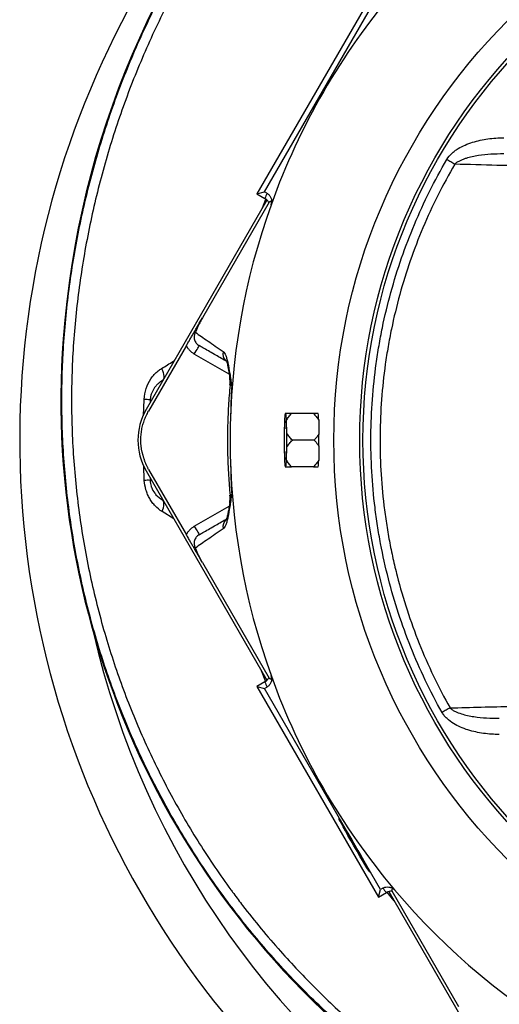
# Model space of a CAD drawing. Header units: millimetres. Extents: x 1733 to 2921, y 1515 to 2969.
# Tile 6 of 13: x 1733 to 2029, y 2047 to 2655. Entities that reach past the tile are written whole.
import ezdxf

# ---------------------------------------------------------------- set-up
doc = ezdxf.new("R2010")
doc.units = ezdxf.units.MM
doc.header["$LTSCALE"] = 2

msp = doc.modelspace()

# ---------------------------------------------------------------- linework, layer by layer
at = {"color": 7, "linetype": 'Continuous', "lineweight": 25}
for p, q in [((1954.5, 2677.31), (1879.42, 2547.26)), ((1884.14, 2548.53), (1955.77, 2672.59)), ((1879.42, 2547.26), (1884.14, 2548.53)), ((1879.42, 2547.26), (1884.35, 2544.42)), ((1885.52, 2547.73), (1884.14, 2548.53)), ((1885.63, 2543.41), (1810.99, 2414.13)), ((1886.94, 2542.12), (1845.76, 2470.78)), ((1760.04, 2457.82), (1759.72, 2457.85)), ((1835.87, 2453.66), (1812.53, 2413.24)), ((1862.74, 2433.82), (1862.67, 2434.22)), ((1896.47, 2407.51), (1896.24, 2399.42)), ((1897.31, 2411.69), (1896.84, 2411.69)), ((1897.92, 2399.42), (1897.68, 2407.51)), ((1914.26, 2411.69), (1900.84, 2411.69)), ((1914.74, 2395.24), (1901.32, 2395.24)), ((1896.24, 2391.06), (1896.47, 2382.97)), ((1897.68, 2382.97), (1897.92, 2391.06)), ((1810.99, 2376.35), (1885.61, 2247.12)), ((1812.53, 2377.24), (1835.87, 2336.83)), ((1896.84, 2378.79), (1897.31, 2378.79)), ((1914.26, 2378.79), (1900.84, 2378.79)), ((1862.67, 2356.25), (1862.74, 2356.66)), ((1845.76, 2319.7), (1886.94, 2248.36)), ((1884.35, 2246.07), (1879.42, 2243.23)), ((1879.42, 2243.23), (1884.14, 2241.96)), ((1879.42, 2243.23), (1954.5, 2113.18)), ((1884.14, 2241.96), (1885.52, 2242.76)), ((1955.77, 2117.9), (1884.14, 2241.96)), ((1954.5, 2113.18), (1955.77, 2117.9)), ((1954.5, 2113.18), (1959.43, 2116.02)), ((1957.15, 2118.69), (1955.77, 2117.9)), ((1960.94, 2116.63), (2035.58, 1987.35)), ((1962.72, 2117.12), (2003.9, 2045.78))]:
    msp.add_line(p, q, dxfattribs=at)
at = {"color": 8, "linetype": 'Continuous', "lineweight": 25}
for p, q in [((1882.91, 2538.71), (1884.84, 2544.03)), ((1862.33, 2435.94), (1840.75, 2448.4)), ((1821.16, 2432.01), (1821.24, 2431.88)), ((1809.45, 2410.35), (1809.69, 2420.39)), ((1813.49, 2420.06), (1813.44, 2418.38)), ((1813.49, 2420.06), (1814.39, 2420.01)), ((1809.87, 2370.41), (1809.61, 2379.55)), ((1813.39, 2372.2), (1813.43, 2370.42)), ((1813.43, 2370.42), (1814.39, 2370.47)), ((1821.13, 2358.43), (1821.24, 2358.61)), ((1821.13, 2358.43), (1821.44, 2358.26)), ((1840.75, 2342.09), (1862.32, 2354.54)), ((1828.18, 2346.59), (1820.89, 2351.16)), ((1884.83, 2246.08), (1882.29, 2252.86)), ((1964.19, 2111), (1959.69, 2116.44))]:
    msp.add_line(p, q, dxfattribs=at)
at = {"color": 7, "linetype": 'Continuous', "lineweight": 25, "flags": 128}
for points in [[(2001.61, 2565.57), (2001.05, 2565.89), (2000.48, 2566.23), (1999.88, 2566.58), (1999.26, 2566.94), (1998.63, 2567.31), (1997.98, 2567.68), (1997.33, 2568.06), (1996.68, 2568.44)], [(1840.75, 2448.4), (1841.34, 2449.41), (1841.9, 2450.39), (1842.42, 2451.28), (1842.87, 2452.07), (1843.25, 2452.72), (1843.53, 2453.2), (1843.7, 2453.49), (1843.75, 2453.59)], [(1820.57, 2439.5), (1821.08, 2438.23), (1821.47, 2436.99), (1821.75, 2435.83), (1821.89, 2434.77), (1821.91, 2433.83), (1821.79, 2433.05), (1821.54, 2432.44), (1821.16, 2432.01)], [(1897.69, 2395.24), (1897.67, 2392.35), (1897.62, 2389.62), (1897.54, 2387.22), (1897.43, 2385.29), (1897.29, 2383.93), (1897.15, 2383.23), (1897, 2383.23), (1896.86, 2383.93), (1896.73, 2385.29), (1896.62, 2387.22), (1896.53, 2389.62), (1896.48, 2392.35), (1896.46, 2395.24), (1896.48, 2398.14), (1896.53, 2400.87), (1896.62, 2403.27), (1896.73, 2405.2), (1896.86, 2406.56), (1897, 2407.26), (1897.15, 2407.26), (1897.29, 2406.56), (1897.43, 2405.2), (1897.54, 2403.27), (1897.62, 2400.87), (1897.67, 2398.14), (1897.69, 2395.24)], [(1820.89, 2351.16), (1821.34, 2352.39), (1821.68, 2353.58), (1821.9, 2354.71), (1822, 2355.73), (1821.97, 2356.63), (1821.81, 2357.4), (1821.53, 2358), (1821.13, 2358.43)], [(1840.75, 2342.09), (1841.34, 2341.08), (1841.9, 2340.1), (1842.42, 2339.2), (1842.87, 2338.41), (1843.25, 2337.77), (1843.53, 2337.29), (1843.7, 2336.99), (1843.75, 2336.89)], [(1998.67, 2230.01), (1998.12, 2229.7), (1997.54, 2229.38), (1996.94, 2229.04), (1996.32, 2228.69), (1995.68, 2228.34), (1995.04, 2227.97), (1994.39, 2227.61), (1993.73, 2227.24)]]:
    msp.add_lwpolyline(points, dxfattribs=at)
at = {"color": 7, "linetype": 'Continuous', "lineweight": 25}
for radius in [365.99, 350, 348]:
    msp.add_circle((2292.89, 2395.24), radius, dxfattribs=at)
for centre, radius, start, end in [((2308.89, 2417.24), 550.66, 101.23288, 175.7713), ((2308.89, 2417.24), 550.35, 101.23288, 175.7713), ((2292.89, 2395.24), 560, 122.58938, 242.60139), ((2292.89, 2395.24), 430.02, 139.80958, 160.19042), ((2295.89, 2400.44), 436, 160.25589, 160.71778), ((2292.89, 2395.24), 430.02, 160.19042, 199.80958), ((2276.89, 2419.61), 518.58, 175.7713, 236.02996), ((2276.89, 2419.61), 518.26, 175.7713, 236.03725), ((1842.86, 2431.02), 20, 354.82591, 9.16019), ((1807.75, 2375.56), 44.87, 82.64546, 87.51901), ((1843.71, 2395.24), 37.78, 150, 210), ((1936.81, 2406.08), 40.37, 172.00439, 177.96421), ((1857.33, 2406.08), 40.37, 2.03637, 7.99503), ((1899.24, 2408.73), 18.29, 4.82351, 9.33446), ((2227.61, 2395.24), 331.4, 179.27716, 180.72284), ((2094.21, 2395.24), 196.55, 179.207, 180.793), ((1566.08, 2395.24), 331.86, 359.27817, 0.72183), ((1936.81, 2384.41), 40.37, 182.03579, 187.99561), ((1857.33, 2384.41), 40.37, 352.00497, 357.96363), ((1899.24, 2381.76), 18.29, 350.66554, 355.17649), ((1811.81, 2339.25), 31.22, 87.01089, 93.56339), ((1842.86, 2359.47), 20, 350.74177, 5.15183), ((2292.89, 2395.24), 528, 192.92752, 237.70581), ((2292.89, 2395.24), 430.02, 199.80958, 220.19042), ((2295.89, 2390.05), 436, 199.28222, 199.74411), ((2289.89, 2400.44), 436, 220.25589, 220.71778), ((2292.89, 2395.24), 430.02, 220.19042, 259.80958)]:
    msp.add_arc(centre, radius, start, end, dxfattribs=at)
at = {"color": 8, "linetype": 'Continuous', "lineweight": 25}
for centre, radius, start, end in [((1864.36, 2448.53), 5.93, 166.15746, 226.02228), ((1864.38, 2341.95), 5.94, 133.31114, 193.76643)]:
    msp.add_arc(centre, radius, start, end, dxfattribs=at)
at = {"color": 7, "linetype": 'Continuous', "lineweight": 25}
for centre, major_axis, start_param, end_param in [((2293.86, 2406.29), (32.91, 375.03), 1.65459, 1.677825), ((2293.86, 2384.2), (-32.91, 375.03), 1.463768, 1.487003)]:
    msp.add_ellipse(centre, major_axis=major_axis, ratio=0.999566, start_param=start_param, end_param=end_param, dxfattribs=at)
msp.add_ellipse((1939.59, 2145.08), major_axis=(-9.5, 16.45), ratio=0.017455, dxfattribs=at)
for points, knots in [([(1987.77, 1989.81), (1977.97, 1996.71), (1958.33, 2010.54), (1930.77, 2033.84), (1904.71, 2058.84), (1880.49, 2085.58), (1858.4, 2113.6), (1838.55, 2142.81), (1820.88, 2173.07), (1805.26, 2204.48), (1791.8, 2236.83), (1780.34, 2270.63), (1771.13, 2305.87), (1764.31, 2342.45), (1760.09, 2379.45), (1758.49, 2416.62), (1759.58, 2453.72), (1763.32, 2490.63), (1769.53, 2527.24), (1778.19, 2563.39), (1789.22, 2598.84), (1802.6, 2633.43), (1818.33, 2667.01), (1836.32, 2699.51), (1856.46, 2730.78), (1878.61, 2760.6), (1902.85, 2789), (1929.19, 2815.83), (1957.54, 2840.99), (1987.57, 2864.19), (2019.07, 2885.28), (2050.75, 2903.46), (2082.38, 2918.87), (2113.76, 2931.79), (2145.93, 2942.8), (2178.7, 2951.89), (2211.89, 2958.98), (2244.2, 2964.02), (2265.49, 2965.87), (2275.54, 2966.74)], [0, 0, 0, 0, 0.026927, 0.053952, 0.081009, 0.108033, 0.13496, 0.161114, 0.187358, 0.213634, 0.239881, 0.266036, 0.293796, 0.321663, 0.349566, 0.377432, 0.405191, 0.432911, 0.460725, 0.488573, 0.516388, 0.544109, 0.57184, 0.599666, 0.627525, 0.655351, 0.683082, 0.711375, 0.739769, 0.768197, 0.79659, 0.824883, 0.850209, 0.875625, 0.901092, 0.926565, 0.951995, 0.977329, 1, 1, 1, 1]), ([(2284.96, 2961.34), (2272, 2960.36), (2247.92, 2958.55), (2212.98, 2953.08), (2180.14, 2946.07), (2147.72, 2937.08), (2115.9, 2926.19), (2084.86, 2913.41), (2053.56, 2898.16), (2022.23, 2880.18), (1991.07, 2859.32), (1961.37, 2836.37), (1933.33, 2811.48), (1907.28, 2784.95), (1883.3, 2756.85), (1861.39, 2727.36), (1841.47, 2696.44), (1823.68, 2664.29), (1808.12, 2631.07), (1794.89, 2596.86), (1783.97, 2561.8), (1775.41, 2526.04), (1769.26, 2489.83), (1765.56, 2453.34), (1764.48, 2416.65), (1766.07, 2379.92), (1770.24, 2343.34), (1776.98, 2307.19), (1786.08, 2272.36), (1797.41, 2238.94), (1810.72, 2206.97), (1826.15, 2175.92), (1843.61, 2146.02), (1856.69, 2126.78), (1864.05, 2116.74), (1866.43, 2113.51), (1876.08, 2100.71), (1892.7, 2080.62), (1915.98, 2056.13), (1939.57, 2033.85), (1965, 2014), (1981.48, 1999.6), (1991.12, 1994.78), (1991.12, 1994.78)], [0, 0, 0, 0, 0.029314, 0.054488, 0.079756, 0.105067, 0.130373, 0.155627, 0.180792, 0.208899, 0.237106, 0.265348, 0.293555, 0.321663, 0.349212, 0.376856, 0.404531, 0.432175, 0.459724, 0.487263, 0.514896, 0.54256, 0.570192, 0.597729, 0.625288, 0.652953, 0.680654, 0.70832, 0.73588, 0.761845, 0.7879, 0.813984, 0.840037, 0.866, 0.866431, 0.868153, 0.875043, 0.902617, 0.92694, 0.95131, 0.975679, 1, 1, 1, 1, 1]), ([(1996.68, 2568.44), (1997.51, 2569.87), (1998.57, 2571.11), (2000.36, 2572.77), (2000.99, 2573.3), (2002.31, 2574.28), (2002.98, 2574.74), (2005.06, 2576.02), (2006.51, 2576.76), (2009.49, 2578.06), (2011.04, 2578.63), (2015.69, 2580.09), (2018.86, 2580.76), (2023.67, 2581.43), (2025.28, 2581.59), (2028.53, 2581.81), (2030.16, 2581.87), (2031.8, 2581.87)], [0, 0, 0, 0, 0.125, 0.125, 0.1875, 0.1875, 0.25, 0.25, 0.375, 0.375, 0.5, 0.5, 0.75, 0.75, 0.875, 0.875, 1, 1, 1, 1]), ([(2031.8, 2571.88), (2029.18, 2571.91), (2026.57, 2571.86), (2021.37, 2571.54), (2018.78, 2571.28), (2014.91, 2570.69), (2013.62, 2570.45), (2011.06, 2569.89), (2009.8, 2569.57), (2007.93, 2568.98), (2007.31, 2568.77), (2006.08, 2568.3), (2005.47, 2568.04), (2004.29, 2567.47), (2003.71, 2567.16), (2002.61, 2566.45), (2002.08, 2566.05), (2001.61, 2565.57)], [0, 0, 0, 0, 0.25, 0.25, 0.5, 0.5, 0.625, 0.625, 0.75, 0.75, 0.8125, 0.8125, 0.875, 0.875, 0.9375, 0.9375, 1, 1, 1, 1]), ([(1993.73, 2227.24), (1986.38, 2240.35), (1979.96, 2253.78), (1968.95, 2281.25), (1964.35, 2295.29), (1958.8, 2316.82), (1957.18, 2324.07), (1955.1, 2335.07), (1954.47, 2338.76), (1953.31, 2346.17), (1952.8, 2349.9), (1950.53, 2368.48), (1949.69, 2383.32), (1949.94, 2412.95), (1951.03, 2427.75), (1953.59, 2446.21), (1954.17, 2449.9), (1955.44, 2457.28), (1956.14, 2460.97), (1958.41, 2471.99), (1960.16, 2479.25), (1966.1, 2500.78), (1970.96, 2514.79), (1982.47, 2542.12), (1989.11, 2555.46), (1996.68, 2568.44)], [0, 0, 0, 0, 0.125, 0.125, 0.25, 0.25, 0.3125, 0.3125, 0.34375, 0.34375, 0.375, 0.375, 0.5, 0.5, 0.625, 0.625, 0.65625, 0.65625, 0.6875, 0.6875, 0.75, 0.75, 0.875, 0.875, 1, 1, 1, 1]), ([(2001.61, 2565.57), (1994.16, 2552.85), (1987.62, 2539.78), (1976.31, 2512.98), (1971.54, 2499.24), (1965.7, 2478.14), (1963.97, 2471.02), (1961.73, 2460.21), (1961.04, 2456.59), (1959.78, 2449.35), (1959.22, 2445.73), (1956.68, 2427.63), (1955.6, 2413.12), (1955.31, 2384.06), (1956.1, 2369.5), (1958.29, 2351.28), (1958.79, 2347.63), (1959.91, 2340.34), (1960.53, 2336.71), (1961.89, 2329.47), (1962.63, 2325.86), (1964.22, 2318.67), (1965.07, 2315.1), (1969.63, 2297.33), (1974.17, 2283.42), (1982.35, 2263), (1985.3, 2256.27), (1991.66, 2242.98), (1995.06, 2236.44), (1998.67, 2230.01)], [0, 0, 0, 0, 0.125, 0.125, 0.25, 0.25, 0.3125, 0.3125, 0.34375, 0.34375, 0.375, 0.375, 0.5, 0.5, 0.625, 0.625, 0.65625, 0.65625, 0.6875, 0.6875, 0.71875, 0.71875, 0.75, 0.75, 0.875, 0.875, 0.9375, 0.9375, 1, 1, 1, 1]), ([(2075.93, 2563.54), (2059.83, 2563.98), (2035.03, 2564.67), (2010.29, 2565.34), (2001.61, 2565.57)], [0, 0, 0, 0, 0.649038, 1, 1, 1, 1]), ([(1885.52, 2547.73), (1886.09, 2547.4), (1886.6, 2546.98), (1887.47, 2545.99), (1887.81, 2545.44), (1888.32, 2544.22), (1888.47, 2543.58), (1888.53, 2542.59), (1888.52, 2542.26), (1888.46, 2541.61), (1888.4, 2541.29), (1888.32, 2540.98)], [0, 0, 0, 0, 0.25, 0.25, 0.5, 0.5, 0.75, 0.75, 0.875, 0.875, 1, 1, 1, 1]), ([(1886.76, 2541.81), (1886.5, 2542.36), (1886.16, 2542.85), (1885.55, 2543.51), (1885.33, 2543.72), (1884.86, 2544.09), (1884.61, 2544.26), (1884.35, 2544.42)], [0, 0, 0, 0, 0.5, 0.5, 0.75, 0.75, 1, 1, 1, 1]), ([(1888.17, 2540.5), (1888.19, 2540.57), (1888.22, 2540.69), (1888.27, 2540.85), (1888.31, 2541), (1888.34, 2541.12), (1888.36, 2541.22), (1888.38, 2541.31), (1888.4, 2541.38), (1888.4, 2541.45), (1888.41, 2541.53), (1888.42, 2541.6), (1888.42, 2541.72), (1888.41, 2541.88), (1888.39, 2542.06), (1888.33, 2542.24), (1888.21, 2542.41), (1888.04, 2542.52), (1887.82, 2542.55), (1887.55, 2542.49), (1887.25, 2542.35), (1887.05, 2542.2), (1886.94, 2542.12)], [0, 0, 0, 0, 0.004435, 0.008873, 0.01332, 0.017777, 0.022249, 0.026739, 0.031249, 0.038065, 0.045568, 0.053756, 0.062632, 0.091402, 0.125348, 0.182765, 0.250607, 0.365294, 0.500581, 0.648552, 0.815025, 1, 1, 1, 1]), ([(1835.87, 2453.66), (1836.3, 2454.41), (1836.73, 2455.15), (1837.57, 2456.6), (1837.98, 2457.31), (1838.77, 2458.68), (1839.15, 2459.34), (1839.74, 2460.36), (1839.94, 2460.71), (1840.25, 2461.24), (1840.35, 2461.42), (1840.57, 2461.8), (1840.68, 2461.99), (1840.9, 2462.37), (1841.01, 2462.56), (1841.22, 2462.93), (1841.33, 2463.12), (1841.65, 2463.67), (1841.85, 2464.02), (1842.44, 2465.05), (1842.83, 2465.72), (1843.63, 2467.1), (1844.03, 2467.8), (1844.87, 2469.26), (1845.31, 2470.02), (1845.76, 2470.78)], [0, 0, 0, 0, 0.125, 0.125, 0.25, 0.25, 0.375, 0.375, 0.4375, 0.4375, 0.46875, 0.46875, 0.5, 0.5, 0.53125, 0.53125, 0.5625, 0.5625, 0.625, 0.625, 0.75, 0.75, 0.875, 0.875, 1, 1, 1, 1]), ([(1845.76, 2470.78), (1845.27, 2469.94), (1844.81, 2469.11), (1843.95, 2467.47), (1843.55, 2466.69), (1842.84, 2465.2), (1842.51, 2464.48), (1842.06, 2463.46), (1841.92, 2463.12), (1841.65, 2462.47), (1841.51, 2462.14), (1841.39, 2461.82)], [0, 0, 0, 0, 0.25, 0.25, 0.5, 0.5, 0.75, 0.75, 0.875, 0.875, 1, 1, 1, 1]), ([(1841.39, 2461.82), (1840.99, 2461.12), (1840.75, 2460.35), (1840.62, 2459.17), (1840.62, 2458.77), (1840.69, 2457.98), (1840.77, 2457.59), (1840.99, 2456.83), (1841.15, 2456.46), (1841.51, 2455.77), (1841.73, 2455.44), (1842.22, 2454.82), (1842.49, 2454.53), (1843.09, 2454.02), (1843.41, 2453.79), (1843.75, 2453.59)], [0, 0, 0, 0, 0.25, 0.25, 0.375, 0.375, 0.5, 0.5, 0.625, 0.625, 0.75, 0.75, 0.875, 0.875, 1, 1, 1, 1]), ([(1841.39, 2461.82), (1843.77, 2460.16), (1846.35, 2458.37), (1852.05, 2454.43), (1855.16, 2452.29), (1858.61, 2449.95)], [0, 0, 0, 0, 0.5, 0.5, 1, 1, 1, 1]), ([(1840.75, 2448.4), (1839.69, 2449.01), (1838.75, 2449.76), (1837.51, 2451.1), (1837.12, 2451.58), (1836.44, 2452.58), (1836.13, 2453.11), (1835.87, 2453.66)], [0, 0, 0, 0, 0.5, 0.5, 0.75, 0.75, 1, 1, 1, 1]), ([(1860.14, 2444.13), (1857.74, 2445.52), (1852.52, 2448.53), (1847.38, 2451.5), (1844.5, 2453.17), (1843.75, 2453.59)], [0, 0, 0, 0, 0.387628, 0.84247, 1, 1, 1, 1]), ([(1858.61, 2449.95), (1859.23, 2449.52), (1859.75, 2448.66), (1860.45, 2446.82), (1860.67, 2446.12), (1860.99, 2444.93), (1861.09, 2444.51), (1861.3, 2443.64), (1861.4, 2443.19), (1861.89, 2440.84), (1862.26, 2438.68), (1862.83, 2435.1), (1863.03, 2433.85), (1863.33, 2431.9), (1863.43, 2431.23), (1863.59, 2430.22), (1863.64, 2429.88), (1863.75, 2429.2), (1863.8, 2428.85), (1863.85, 2428.51)], [0, 0, 0, 0, 0.25, 0.25, 0.375, 0.375, 0.4375, 0.4375, 0.5, 0.5, 0.75, 0.75, 0.875, 0.875, 0.9375, 0.9375, 0.96875, 0.96875, 1, 1, 1, 1]), ([(1860.35, 2444.35), (1860.34, 2444.35), (1860.29, 2444.42), (1860.48, 2444.11), (1860.75, 2443.34), (1861.17, 2441.92), (1861.63, 2439.84), (1862.14, 2437.14), (1862.5, 2434.93), (1862.68, 2433.82)], [0, 0, 0, 0, 0.012985, 0.130323, 0.264945, 0.420916, 0.599325, 0.798951, 1, 1, 1, 1]), ([(1809.69, 2420.39), (1809.99, 2422.7), (1810.58, 2427.26), (1813.74, 2433.36), (1817.3, 2437.31), (1819.87, 2439.03), (1820.57, 2439.5)], [0, 0, 0, 0, 0.293219, 0.579279, 0.8851001, 1, 1, 1, 1]), ([(1821.16, 2432.01), (1820.14, 2431.47), (1819.19, 2430.81), (1817.89, 2429.66), (1817.48, 2429.24), (1816.69, 2428.36), (1816.32, 2427.88), (1815.63, 2426.88), (1815.32, 2426.35), (1814.75, 2425.23), (1814.49, 2424.63), (1814.05, 2423.39), (1813.88, 2422.76), (1813.61, 2421.44), (1813.53, 2420.75), (1813.49, 2420.06)], [0, 0, 0, 0, 0.25, 0.25, 0.375, 0.375, 0.5, 0.5, 0.625, 0.625, 0.75, 0.75, 0.875, 0.875, 1, 1, 1, 1]), ([(1862.8, 2429.21), (1862.45, 2424.94), (1861.71, 2416.07), (1861.21, 2402.32), (1861.21, 2387.96), (1861.72, 2374.19), (1862.47, 2365.3), (1862.81, 2361.28)], [0, 0, 0, 0, 0.189157, 0.392407, 0.606676, 0.821909, 1, 1, 1, 1]), ([(1863.85, 2428.51), (1863.66, 2425.49), (1863.51, 2422.47), (1863.33, 2417.94), (1863.28, 2416.42), (1863.21, 2413.4), (1863.18, 2411.89), (1863.16, 2410.38)], [0, 0, 0, 0, 0.5, 0.5, 0.75, 0.75, 1, 1, 1, 1]), ([(1808.53, 2387.6), (1808.47, 2387.88), (1808.36, 2388.42), (1808.21, 2389.23), (1808.08, 2390.05), (1807.97, 2390.87), (1807.88, 2391.69), (1807.81, 2392.51), (1807.76, 2393.34), (1807.69, 2394.99), (1807.73, 2397.48), (1808.09, 2400.78), (1808.75, 2404.04), (1809.55, 2406.7), (1810.33, 2408.77), (1811, 2410.3), (1811.72, 2411.79), (1812.26, 2412.76), (1812.53, 2413.24)], [0, 0, 0, 0, 0.0312784, 0.0624965, 0.0936707, 0.1248173, 0.1559527, 0.1870933, 0.2182556, 0.2494558, 0.3739273, 0.4990018, 0.6242837, 0.7492506, 0.8120938, 0.874744, 0.9373347, 1, 1, 1, 1]), ([(1900.84, 2411.69), (1900.18, 2411.69), (1898.85, 2411.69), (1897.83, 2411.69), (1897.31, 2411.69)], [0, 0, 0, 0, 0.491393, 1, 1, 1, 1]), ([(1897.68, 2407.51), (1898.08, 2408.28), (1898.56, 2409.01), (1899.63, 2410.39), (1900.22, 2411.05), (1900.84, 2411.69)], [0, 0, 0, 0, 0.5, 0.5, 1, 1, 1, 1]), ([(1914.26, 2411.69), (1914.89, 2411.08), (1915.49, 2410.44), (1916.61, 2409.1), (1917.12, 2408.41), (1917.56, 2407.68)], [0, 0, 0, 0, 0.5, 0.5, 1, 1, 1, 1]), ([(1917.29, 2411.69), (1916.91, 2411.69), (1916.45, 2411.69), (1915.43, 2411.69), (1914.86, 2411.69), (1914.26, 2411.69)], [0, 0, 0, 0, 0.5, 0.5, 1, 1, 1, 1]), ([(1917.56, 2407.68), (1917.55, 2408.19), (1917.53, 2408.65), (1917.5, 2409.52), (1917.49, 2409.91), (1917.47, 2410.26)], [0, 0, 0, 0, 0.5, 0.5, 1, 1, 1, 1]), ([(1901.32, 2395.24), (1900.66, 2395.88), (1900.03, 2396.54), (1898.88, 2397.94), (1898.35, 2398.67), (1897.92, 2399.42)], [0, 0, 0, 0, 0.5, 0.5, 1, 1, 1, 1]), ([(1897.92, 2391.06), (1898.36, 2391.83), (1898.88, 2392.55), (1900.03, 2393.94), (1900.66, 2394.61), (1901.32, 2395.24)], [0, 0, 0, 0, 0.5, 0.5, 1, 1, 1, 1]), ([(1917.62, 2398.94), (1917.15, 2398.21), (1916.31, 2396.91), (1915.22, 2395.75), (1914.74, 2395.24)], [0, 0, 0, 0, 0.557574, 1, 1, 1, 1]), ([(1914.74, 2395.24), (1915.53, 2394.38), (1916.6, 2393.22), (1917.41, 2391.9), (1917.62, 2391.55)], [0, 0, 0, 0, 0.736652, 1, 1, 1, 1]), ([(1917.62, 2391.55), (1917.63, 2392.93), (1917.63, 2395.4), (1917.63, 2397.86), (1917.62, 2398.94)], [0, 0, 0, 0, 0.560825, 1, 1, 1, 1]), ([(1808.53, 2387.6), (1808.59, 2387.35), (1808.7, 2386.85), (1808.89, 2386.11), (1809.09, 2385.36), (1809.31, 2384.63), (1809.54, 2383.89), (1809.71, 2383.41), (1809.8, 2383.16)], [0, 0, 0, 0, 0.166794, 0.333435, 0.5, 0.666565, 0.833206, 1, 1, 1, 1]), ([(1812.53, 2377.24), (1812.4, 2377.48), (1812.13, 2377.95), (1811.75, 2378.67), (1811.38, 2379.4), (1811.03, 2380.14), (1810.7, 2380.88), (1810.38, 2381.63), (1810.08, 2382.39), (1809.89, 2382.91), (1809.8, 2383.16)], [0, 0, 0, 0, 0.125008, 0.249885, 0.374695, 0.499504, 0.624374, 0.749371, 0.874559, 1, 1, 1, 1]), ([(1900.84, 2378.79), (1900.22, 2379.43), (1899.63, 2380.1), (1898.55, 2381.49), (1898.07, 2382.21), (1897.68, 2382.97)], [0, 0, 0, 0, 0.5, 0.5, 1, 1, 1, 1]), ([(1917.56, 2382.8), (1917.12, 2382.07), (1916.61, 2381.38), (1915.5, 2380.05), (1914.89, 2379.41), (1914.26, 2378.79)], [0, 0, 0, 0, 0.5, 0.5, 1, 1, 1, 1]), ([(1917.47, 2380.22), (1917.49, 2380.57), (1917.5, 2380.97), (1917.53, 2381.83), (1917.55, 2382.3), (1917.56, 2382.8)], [0, 0, 0, 0, 0.5, 0.5, 1, 1, 1, 1]), ([(1863.16, 2380.11), (1863.18, 2378.6), (1863.21, 2377.08), (1863.28, 2374.06), (1863.43, 2369.53), (1863.66, 2365), (1863.85, 2361.98)], [0, 0, 0, 0, 0.25, 0.25, 0.5, 1, 1, 1, 1]), ([(1897.31, 2378.79), (1897.78, 2378.79), (1898.79, 2378.79), (1900.12, 2378.79), (1900.84, 2378.79)], [0, 0, 0, 0, 0.458872, 1, 1, 1, 1]), ([(1914.26, 2378.79), (1914.85, 2378.79), (1915.42, 2378.79), (1916.46, 2378.79), (1916.92, 2378.79), (1917.29, 2378.79)], [0, 0, 0, 0, 0.5, 0.5, 1, 1, 1, 1]), ([(1820.89, 2351.16), (1819.31, 2352.14), (1817.89, 2353.31), (1815.96, 2355.32), (1815.34, 2356.05), (1814.2, 2357.57), (1813.68, 2358.36), (1812.72, 2360.01), (1812.29, 2360.86), (1811.71, 2362.2), (1811.53, 2362.66), (1811.19, 2363.58), (1811.03, 2364.06), (1810.32, 2366.43), (1809.98, 2368.39), (1809.87, 2370.41)], [0, 0, 0, 0, 0.25, 0.25, 0.375, 0.375, 0.5, 0.5, 0.625, 0.625, 0.6875, 0.6875, 0.75, 0.75, 1, 1, 1, 1]), ([(1813.43, 2370.42), (1813.58, 2369.2), (1813.76, 2367.74), (1814.7, 2365.02), (1815.72, 2363.21), (1817.95, 2360.49), (1819.7, 2359.36), (1821.13, 2358.43)], [0, 0, 0, 0, 0.2220895, 0.2627454, 0.5423389, 0.6247428, 1, 1, 1, 1]), ([(1863.85, 2361.98), (1863.83, 2361.81), (1863.8, 2361.63), (1863.75, 2361.29), (1863.67, 2360.77), (1863.48, 2359.59), (1863.33, 2358.6), (1863.03, 2356.65), (1862.84, 2355.41), (1862.26, 2351.84), (1861.89, 2349.68), (1861.4, 2347.32), (1861.3, 2346.86), (1861.1, 2345.99), (1860.99, 2345.57), (1860.68, 2344.38), (1860.45, 2343.67), (1859.75, 2341.83), (1859.23, 2340.96), (1858.61, 2340.54)], [0, 0, 0, 0, 0.015625, 0.015625, 0.03125, 0.0625, 0.125, 0.125, 0.25, 0.25, 0.5, 0.5, 0.5625, 0.5625, 0.625, 0.625, 0.75, 0.75, 1, 1, 1, 1]), ([(1862.68, 2356.67), (1862.66, 2356.57), (1862.42, 2355.04), (1862.03, 2352.75), (1861.49, 2349.96), (1861.02, 2348.02), (1860.64, 2346.79), (1860.36, 2346.17), (1860.36, 2346.17), (1860.36, 2346.17)], [0, 0, 0, 0, 0.015786, 0.255862, 0.454355, 0.632764, 0.788886, 0.923116, 1, 1, 1, 1]), ([(1843.75, 2336.89), (1844.5, 2337.32), (1847.38, 2338.99), (1852.53, 2341.96), (1857.76, 2344.98), (1860.18, 2346.37)], [0, 0, 0, 0, 0.157229, 0.611203, 1, 1, 1, 1]), ([(1835.87, 2336.83), (1836.13, 2337.38), (1836.44, 2337.91), (1837.12, 2338.91), (1837.51, 2339.39), (1838.75, 2340.72), (1839.69, 2341.48), (1840.75, 2342.09)], [0, 0, 0, 0, 0.25, 0.25, 0.5, 0.5, 1, 1, 1, 1]), ([(1858.61, 2340.54), (1855.16, 2338.2), (1852.05, 2336.06), (1846.35, 2332.12), (1843.77, 2330.32), (1841.39, 2328.67)], [0, 0, 0, 0, 0.5, 0.5, 1, 1, 1, 1]), ([(1845.76, 2319.7), (1845.32, 2320.46), (1844.89, 2321.2), (1844.05, 2322.65), (1843.65, 2323.36), (1842.86, 2324.72), (1842.47, 2325.39), (1841.88, 2326.41), (1841.69, 2326.75), (1841.38, 2327.29), (1841.27, 2327.47), (1841.05, 2327.84), (1840.94, 2328.04), (1840.72, 2328.42), (1840.62, 2328.6), (1840.4, 2328.98), (1840.29, 2329.17), (1839.98, 2329.71), (1839.77, 2330.06), (1839.18, 2331.09), (1838.79, 2331.77), (1838, 2333.14), (1837.59, 2333.84), (1836.75, 2335.3), (1836.31, 2336.06), (1835.87, 2336.83)], [0, 0, 0, 0, 0.125, 0.125, 0.25, 0.25, 0.375, 0.375, 0.4375, 0.4375, 0.46875, 0.46875, 0.5, 0.5, 0.53125, 0.53125, 0.5625, 0.5625, 0.625, 0.625, 0.75, 0.75, 0.875, 0.875, 1, 1, 1, 1]), ([(1843.75, 2336.89), (1843.41, 2336.69), (1843.09, 2336.47), (1842.49, 2335.96), (1842.22, 2335.67), (1841.73, 2335.05), (1841.51, 2334.72), (1841.15, 2334.02), (1840.99, 2333.65), (1840.77, 2332.9), (1840.69, 2332.51), (1840.62, 2331.72), (1840.62, 2331.32), (1840.75, 2330.14), (1840.99, 2329.37), (1841.39, 2328.67)], [0, 0, 0, 0, 0.125, 0.125, 0.25, 0.25, 0.375, 0.375, 0.5, 0.5, 0.625, 0.625, 0.75, 0.75, 1, 1, 1, 1]), ([(1845.76, 2319.7), (1845.27, 2320.55), (1844.81, 2321.37), (1843.95, 2323.01), (1843.55, 2323.79), (1842.84, 2325.29), (1842.51, 2326), (1842.06, 2327.03), (1841.92, 2327.36), (1841.65, 2328.02), (1841.51, 2328.35), (1841.39, 2328.67)], [0, 0, 0, 0, 0.25, 0.25, 0.5, 0.5, 0.75, 0.75, 0.875, 0.875, 1, 1, 1, 1]), ([(1884.35, 2246.07), (1884.87, 2246.37), (1885.34, 2246.75), (1885.95, 2247.41), (1886.14, 2247.65), (1886.48, 2248.14), (1886.63, 2248.4), (1886.76, 2248.68)], [0, 0, 0, 0, 0.5, 0.5, 0.75, 0.75, 1, 1, 1, 1]), ([(1888.32, 2249.51), (1888.4, 2249.2), (1888.46, 2248.88), (1888.52, 2248.22), (1888.53, 2247.89), (1888.49, 2247.24), (1888.44, 2246.92), (1888.29, 2246.28), (1888.19, 2245.96), (1887.94, 2245.36), (1887.79, 2245.07), (1887.45, 2244.51), (1887.25, 2244.25), (1886.6, 2243.51), (1886.09, 2243.09), (1885.52, 2242.76)], [0, 0, 0, 0, 0.125, 0.125, 0.25, 0.25, 0.375, 0.375, 0.5, 0.5, 0.625, 0.625, 0.75, 0.75, 1, 1, 1, 1]), ([(1886.94, 2248.36), (1887.01, 2248.31), (1887.13, 2248.22), (1887.32, 2248.1), (1887.5, 2248.02), (1887.67, 2247.97), (1887.85, 2247.94), (1888.04, 2247.96), (1888.21, 2248.08), (1888.33, 2248.25), (1888.39, 2248.42), (1888.41, 2248.61), (1888.42, 2248.78), (1888.41, 2248.95), (1888.4, 2249.07), (1888.38, 2249.21), (1888.35, 2249.34), (1888.3, 2249.52), (1888.24, 2249.72), (1888.19, 2249.9), (1888.17, 2249.98)], [0, 0, 0, 0, 0.113205, 0.219749, 0.319633, 0.412856, 0.499419, 0.634702, 0.749387, 0.817224, 0.87464, 0.908589, 0.937362, 0.954406, 0.968752, 0.975062, 0.981332, 0.987573, 0.993792, 1, 1, 1, 1]), ([(1998.67, 2230.01), (2011.48, 2230.34), (2024.34, 2230.66), (2050.15, 2231.26), (2063.12, 2231.55), (2076.16, 2231.82)], [0, 0, 0, 0, 0.5, 0.5, 1, 1, 1, 1]), ([(2029.11, 2213.62), (2025.82, 2213.62), (2022.55, 2213.83), (2016.1, 2214.72), (2012.9, 2215.39), (2008.18, 2216.87), (2006.63, 2217.44), (2003.61, 2218.77), (2002.14, 2219.52), (1999.34, 2221.26), (1998.02, 2222.24), (1996.22, 2223.94), (1995.65, 2224.54), (1994.61, 2225.83), (1994.14, 2226.51), (1993.73, 2227.24)], [0, 0, 0, 0, 0.25, 0.25, 0.5, 0.5, 0.625, 0.625, 0.75, 0.75, 0.875, 0.875, 0.9375, 0.9375, 1, 1, 1, 1]), ([(1998.67, 2230.01), (1999.14, 2229.52), (1999.67, 2229.11), (2000.79, 2228.38), (2001.37, 2228.06), (2003.15, 2227.19), (2004.4, 2226.73), (2006.92, 2225.93), (2008.2, 2225.6), (2010.78, 2225.04), (2012.08, 2224.8), (2015.99, 2224.2), (2018.6, 2223.94), (2023.85, 2223.63), (2026.48, 2223.57), (2029.11, 2223.61)], [0, 0, 0, 0, 0.0625, 0.0625, 0.125, 0.125, 0.25, 0.25, 0.375, 0.375, 0.5, 0.5, 0.75, 0.75, 1, 1, 1, 1]), ([(1957.15, 2118.69), (1957.72, 2119.03), (1958.33, 2119.25), (1959.63, 2119.51), (1960.28, 2119.53), (1961.59, 2119.36), (1962.22, 2119.17), (1963.1, 2118.73), (1963.38, 2118.56), (1963.91, 2118.18), (1964.16, 2117.97), (1964.4, 2117.74)], [0, 0, 0, 0, 0.25, 0.25, 0.5, 0.5, 0.75, 0.75, 0.875, 0.875, 1, 1, 1, 1]), ([(1962.89, 2116.81), (1962.29, 2116.85), (1961.69, 2116.81), (1960.81, 2116.61), (1960.52, 2116.52), (1959.96, 2116.3), (1959.69, 2116.17), (1959.43, 2116.02)], [0, 0, 0, 0, 0.5, 0.5, 0.75, 0.75, 1, 1, 1, 1]), ([(1964.73, 2117.38), (1964.68, 2117.42), (1964.6, 2117.51), (1964.48, 2117.63), (1964.37, 2117.74), (1964.28, 2117.83), (1964.2, 2117.9), (1964.14, 2117.96), (1964.08, 2118.01), (1964.03, 2118.05), (1963.96, 2118.1), (1963.9, 2118.14), (1963.8, 2118.2), (1963.67, 2118.27), (1963.49, 2118.34), (1963.31, 2118.38), (1963.1, 2118.37), (1962.92, 2118.28), (1962.78, 2118.09), (1962.7, 2117.83), (1962.67, 2117.51), (1962.7, 2117.25), (1962.72, 2117.12)], [0, 0, 0, 0, 0.004434, 0.008873, 0.013319, 0.017777, 0.022249, 0.026738, 0.031249, 0.038085, 0.045596, 0.05378, 0.06264, 0.091416, 0.12537, 0.18279, 0.250634, 0.365318, 0.5006, 0.648567, 0.815033, 1, 1, 1, 1])]:
    msp.add_open_spline(points, degree=3, knots=knots, dxfattribs=at)
at = {"color": 8, "linetype": 'Continuous', "lineweight": 25}
for points, knots in [([(1820.57, 2439.5), (1822.97, 2440.98), (1825.58, 2442.58), (1828.27, 2444.28), (1828.47, 2444.41)], [0, 0, 0, 0, 0.923229, 1, 1, 1, 1]), ([(1863.85, 2428.51), (1863.85, 2428.52), (1863.63, 2429.33), (1863.13, 2431.28), (1862.89, 2432.88), (1862.74, 2433.82)], [0, 0, 0, 0, 0.005473, 0.411286, 1, 1, 1, 1]), ([(1863.85, 2428.51), (1863.53, 2428.74), (1862.9, 2429.2), (1862.84, 2429.21), (1862.81, 2429.21)], [0, 0, 0, 0, 0.522381, 1, 1, 1, 1]), ([(1862.74, 2356.66), (1862.89, 2357.61), (1863.13, 2359.21), (1863.63, 2361.16), (1863.85, 2361.97), (1863.85, 2361.98)], [0, 0, 0, 0, 0.588989, 0.994531, 1, 1, 1, 1]), ([(1862.82, 2361.28), (1862.84, 2361.28), (1862.89, 2361.28), (1863.51, 2361.73), (1863.85, 2361.98)], [0, 0, 0, 0, 0.454761, 1, 1, 1, 1])]:
    msp.add_open_spline(points, degree=3, knots=knots, dxfattribs=at)

doc.saveas('drawing.dxf')
